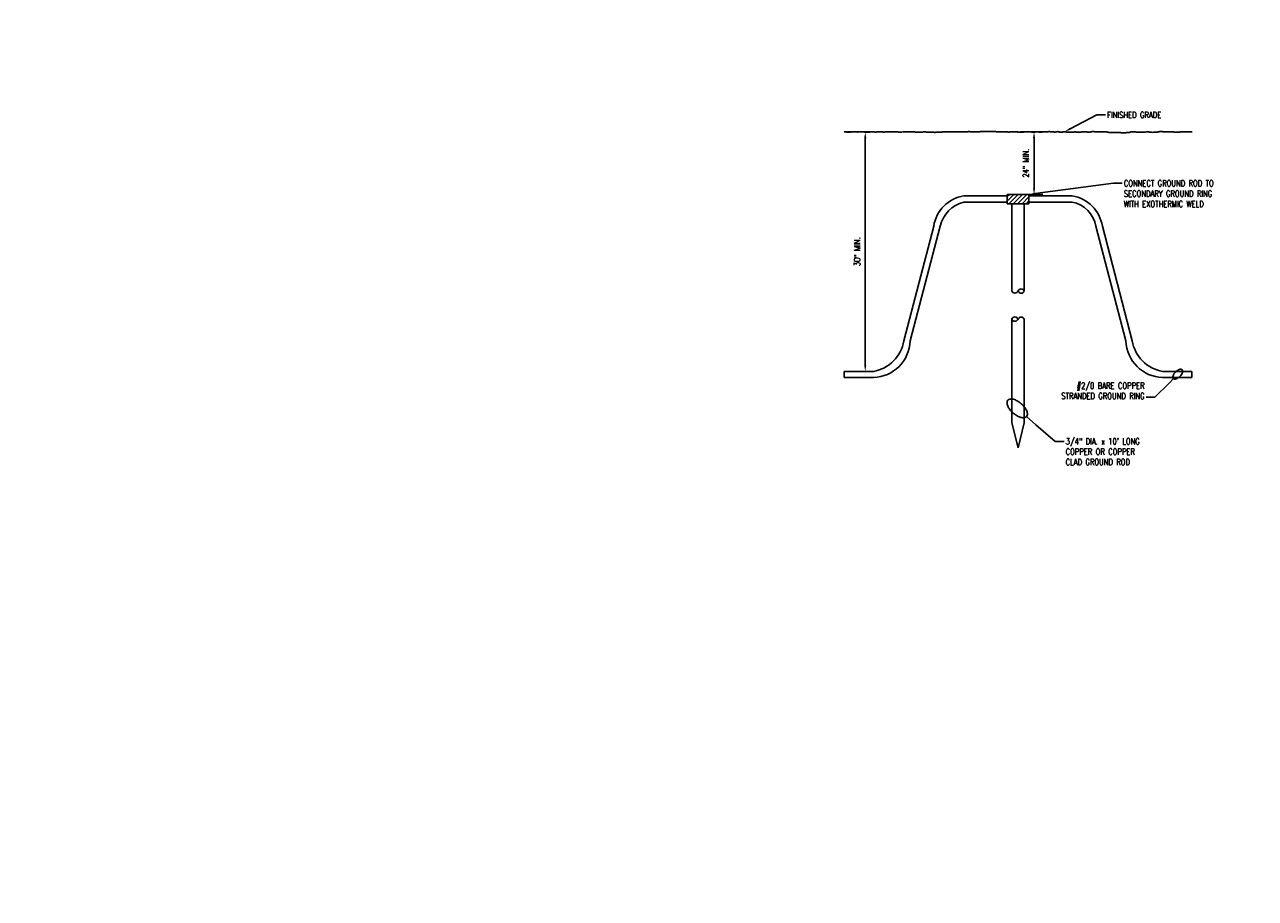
# Model space of a CAD drawing. Header units: inches. Extents: x 0 to 90.7, y 0 to 44.5.
# Tile 1 of 7: x 45.3 to 70.1, y 17.6 to 35.2. Entities that reach past the tile are written whole.
import ezdxf
from ezdxf import colors
from ezdxf.entities.mleader import LeaderData, LeaderLine
from ezdxf.math import Vec2, Vec3

# ---------------------------------------------------------------- set-up
doc = ezdxf.new("R2010")
doc.units = ezdxf.units.IN
doc.header["$MEASUREMENT"] = 0
doc.layers.get('Defpoints').update_dxf_attribs({"color": 6})
for name, color, linetype in [('E-ANNO-DIMS', 1, 'Continuous'), ('E-ANNO-TEXT', 2, 'Continuous'), ('E-DETL-GRPH', 3, 'Continuous'), ('E-DETL-PATT', 1, 'Continuous')]:
    doc.layers.add(name, color=color, linetype=linetype)
doc.styles.add('Annotative', font='romans.shx', dxfattribs={"width": 0.8, "height": 0.125})
doc.dimstyles.new('Annotative', dxfattribs={"dimscale": 0, "dimtxt": 0.125, "dimasz": 0.125, "dimexe": 0.18, "dimexo": 0.0625, "dimgap": 0.09, "dimtad": 1, "dimdec": 3, "dimzin": 3, "dimdsep": 46, "dimlunit": 4, "dimtxsty": 'Annotative', "dimcen": 0.09, "dimclrt": 2, "dimazin": 2, "dimtfac": 1, "dimtdec": 3, "dimtmove": 0, "dimatfit": 0, "dimfxl": 1, "dimtfill": 1, "dimfrac": 2, "dimtolj": 1, "dimtzin": 0, "dimarcsym": 0})

# ---------------------------------------------------------------- blocks, each defined once
blk = doc.blocks.new('Loop_2')
at = {"color": 1}
blk.add_line((-0.5, 0), (-1, 0), dxfattribs=at)
blk.add_lwpolyline([(0, 0.249, 0.050817), (-0.202, 0.228, 0.064661), (-0.354, 0.176, 0.10407), (-0.47, 0.084, 0.175425), (-0.5, 0, 0.175425), (-0.47, -0.084, 0.10407), (-0.354, -0.176, 0.064661), (-0.202, -0.228, 0.050817), (0, -0.249, 0.050817), (0.202, -0.228, 0.064661), (0.354, -0.176, 0.10407), (0.47, -0.084, 0.175425), (0.5, 0, 0.175425), (0.47, 0.084, 0.10407), (0.354, 0.176, 0.064661), (0.202, 0.228, 0.050817)], format="xyb", close=True, dxfattribs=at)
blk = doc.blocks.new('*D9')
at = {"layer": 'Defpoints', "color": 0, "lineweight": -3, "transparency": 16777216}
for p in [(65.332, 33.016), (65.332, 31.757), (65.664, 31.757)]:
    blk.add_point(p, dxfattribs=at)
at = {"layer": 'E-ANNO-DIMS', "color": 0, "lineweight": -2, "transparency": 16777216}
for p, q in [((65.394, 33.016), (65.844, 33.016)), ((65.664, 32.891), (65.664, 31.882)), ((65.394, 31.757), (65.844, 31.757))]:
    blk.add_line(p, q, dxfattribs=at)
at = {"layer": 'E-ANNO-DIMS', "color": 0, "lineweight": -3, "transparency": 16777216}
for points in [[(65.643, 32.891), (65.685, 32.891), (65.664, 33.016)], [(65.643, 31.882), (65.685, 31.882), (65.664, 31.757)]]:
    blk.add_solid(points, dxfattribs=at)
at = {"layer": 'E-ANNO-DIMS', "color": 2, "lineweight": -3, "transparency": 16777216, "insert": (65.5, 32.387), "char_height": 0.125, "width": 0.6546, "attachment_point": 5, "rotation": 90, "style": 'Annotative', "bg_fill": 3, "box_fill_scale": 1.25, "bg_fill_color": 256, "bg_fill_true_color": 13158600, "bg_fill_transparency": 0}
blk.add_mtext('\\A1;24" MIN.', dxfattribs=at)
blk = doc.blocks.new('*D10')
at = {"layer": 'Defpoints', "color": 0, "lineweight": -3, "transparency": 16777216}
for p in [(61.935, 33.014), (61.935, 28.194), (62.267, 28.194)]:
    blk.add_point(p, dxfattribs=at)
at = {"layer": 'E-ANNO-DIMS', "color": 0, "lineweight": -2, "transparency": 16777216}
for p, q in [((61.998, 33.014), (62.447, 33.014)), ((62.267, 32.889), (62.267, 28.319)), ((61.998, 28.194), (62.447, 28.194))]:
    blk.add_line(p, q, dxfattribs=at)
at = {"layer": 'E-ANNO-DIMS', "color": 0, "lineweight": -3, "transparency": 16777216}
for points in [[(62.246, 32.889), (62.288, 32.889), (62.267, 33.014)], [(62.246, 28.319), (62.288, 28.319), (62.267, 28.194)]]:
    blk.add_solid(points, dxfattribs=at)
at = {"layer": 'E-ANNO-DIMS', "color": 2, "lineweight": -3, "transparency": 16777216, "insert": (62.103, 30.604), "char_height": 0.125, "width": 0.6546, "attachment_point": 5, "rotation": 90, "style": 'Annotative', "bg_fill": 3, "box_fill_scale": 1.25, "bg_fill_color": 256, "bg_fill_true_color": 13158600, "bg_fill_transparency": 0}
blk.add_mtext('\\A1;30" MIN.', dxfattribs=at)

msp = doc.modelspace()

# ---------------------------------------------------------------- hatches: boundary and pattern name
at = {"layer": 'E-DETL-PATT', "lineweight": -3}
h = msp.add_hatch(dxfattribs=at)
h.set_pattern_fill('ANSI31', color=8, scale=0.5)
h.paths.add_polyline_path([(65.3424, 31.757), (65.1236, 31.757), (65.1236, 31.5695), (65.5611, 31.5695), (65.5611, 31.757)])

# ---------------------------------------------------------------- linework, layer by layer
at = {"layer": 'E-DETL-GRPH', "lineweight": -3}
for p, q in [((61.8418, 33.0159), (61.8526, 33.0159)), ((61.8418, 33.0137), (61.8418, 33.0159)), ((61.8526, 33.0159), (61.8548, 33.0137)), ((61.8548, 33.0137), (61.8634, 33.0137)), ((61.8634, 33.0137), (61.8656, 33.0159)), ((61.8656, 33.0159), (61.8743, 33.0159)), ((61.8743, 33.0159), (61.8743, 33.0137)), ((61.8743, 33.0137), (61.898, 33.0137)), ((61.898, 33.0137), (61.898, 33.0116)), ((61.898, 33.0116), (61.9088, 33.0116)), ((61.9088, 33.0137), (61.9519, 33.0137)), ((61.9088, 33.0116), (61.9088, 33.0137)), ((61.9218, 33.0137), (61.924, 33.0116)), ((61.924, 33.0116), (61.9564, 33.0116)), ((61.9564, 33.0137), (61.9585, 33.0159)), ((61.9564, 33.0116), (61.9564, 33.0137)), ((61.9585, 33.0159), (61.9715, 33.0159)), ((61.9715, 33.0159), (61.9715, 33.0137)), ((61.9715, 33.0137), (61.978, 33.0137)), ((61.978, 33.0137), (61.978, 33.0116)), ((61.978, 33.0116), (61.9888, 33.0116)), ((61.9888, 33.0116), (61.9909, 33.0137)), ((61.9909, 33.0137), (62.0255, 33.0137)), ((62.0255, 33.0159), (62.0298, 33.0159)), ((62.0255, 33.0137), (62.0255, 33.0159)), ((62.0298, 33.0159), (62.032, 33.0137)), ((62.032, 33.0137), (62.0471, 33.0137)), ((62.0471, 33.0137), (62.0493, 33.0159)), ((62.0493, 33.0159), (62.0579, 33.0159)), ((62.0579, 33.0159), (62.0601, 33.0137)), ((62.0601, 33.0137), (62.0882, 33.0137)), ((62.0882, 33.0159), (62.0947, 33.0159)), ((62.0882, 33.0137), (62.0882, 33.0159)), ((62.0947, 33.0159), (62.0968, 33.0137)), ((62.0968, 33.0137), (62.1033, 33.0137)), ((62.1033, 33.0137), (62.1033, 33.0116)), ((62.1033, 33.0116), (62.1119, 33.0116)), ((62.1119, 33.0137), (62.1163, 33.0137)), ((62.1119, 33.0116), (62.1119, 33.0137)), ((62.1163, 33.0159), (62.1184, 33.0159)), ((62.1163, 33.0137), (62.1163, 33.0159)), ((62.1184, 33.0181), (62.1249, 33.0181)), ((62.1184, 33.0159), (62.1184, 33.0181)), ((62.1249, 33.0181), (62.1271, 33.0159)), ((62.1271, 33.0159), (62.1573, 33.0159)), ((62.1573, 33.0159), (62.1595, 33.0137)), ((62.1595, 33.0137), (62.1768, 33.0137)), ((62.1768, 33.0159), (62.2351, 33.0159)), ((62.1768, 33.0137), (62.1768, 33.0159)), ((62.2351, 33.0159), (62.2373, 33.0137)), ((62.2373, 33.0137), (62.2524, 33.0137)), ((62.2524, 33.0137), (62.2546, 33.0116)), ((62.2546, 33.0116), (62.2567, 33.0116)), ((62.2567, 33.0116), (62.2632, 33.0094)), ((62.2632, 33.0094), (62.2762, 33.0094)), ((62.2762, 33.0094), (62.2762, 33.0073)), ((62.2762, 33.0073), (62.2827, 33.0073)), ((62.2827, 33.0073), (62.2913, 33.0094)), ((62.2913, 33.0094), (62.3237, 33.0094)), ((62.3237, 33.0094), (62.3259, 33.0116)), ((62.3259, 33.0116), (62.3583, 33.0116)), ((62.3583, 33.0116), (62.3605, 33.0137)), ((62.3605, 33.0137), (62.3669, 33.0137)), ((62.3669, 33.0159), (62.3821, 33.0159)), ((62.3669, 33.0137), (62.3669, 33.0159)), ((62.3821, 33.0159), (62.3842, 33.0137)), ((62.3842, 33.0137), (62.4534, 33.0137)), ((62.4534, 33.0137), (62.4555, 33.0116)), ((62.4555, 33.0116), (62.4707, 33.0116)), ((62.4707, 33.0116), (62.4793, 33.0094)), ((62.4793, 33.0094), (62.4879, 33.0094)), ((62.4879, 33.0094), (62.4901, 33.0116)), ((62.4901, 33.0116), (62.4944, 33.0116)), ((62.4944, 33.0116), (62.4966, 33.0137)), ((62.4966, 33.0137), (62.5009, 33.0137)), ((62.5009, 33.0137), (62.5031, 33.0159)), ((62.5031, 33.0159), (62.542, 33.0159)), ((62.542, 33.0159), (62.5506, 33.0181)), ((62.5506, 33.0181), (62.5593, 33.0181)), ((62.5593, 33.0181), (62.5614, 33.0159)), ((62.5614, 33.0159), (62.5722, 33.0159)), ((62.5722, 33.0159), (62.5787, 33.0137)), ((62.5787, 33.0137), (62.6219, 33.0137)), ((62.6219, 33.0137), (62.6241, 33.0116)), ((62.6241, 33.0116), (62.6565, 33.0116)), ((62.6587, 33.0035), (62.6552, 33.007)), ((62.6565, 33.0116), (62.6587, 33.0137)), ((62.6587, 33.0137), (62.6716, 33.0137)), ((62.6716, 33.0159), (62.6867, 33.0159)), ((62.6716, 33.0137), (62.6716, 33.0159)), ((62.6867, 33.0159), (62.6889, 33.0137)), ((62.6889, 33.0137), (62.8078, 33.0137)), ((62.8078, 33.0159), (62.8164, 33.0159)), ((62.8078, 33.0137), (62.8078, 33.0159)), ((62.8164, 33.0159), (62.8186, 33.0181)), ((62.8186, 33.0181), (62.8661, 33.0181)), ((62.8661, 33.0181), (62.8747, 33.0202)), ((62.8747, 33.0202), (62.9028, 33.0202)), ((62.9028, 33.0202), (62.9028, 33.0181)), ((62.9028, 33.0181), (62.905, 33.0181)), ((62.905, 33.0181), (62.9136, 33.0159)), ((62.9136, 33.0159), (62.918, 33.0159)), ((62.918, 33.0159), (62.918, 33.0137)), ((62.918, 33.0137), (62.9288, 33.0137)), ((62.9288, 33.0137), (62.9309, 33.0116)), ((62.9309, 33.0116), (63.0066, 33.0116)), ((63.0158, 33.0109), (63.0194, 33.0109)), ((63.0194, 33.0145), (63.0517, 33.0145)), ((63.0194, 33.0109), (63.0194, 33.0145)), ((63.0517, 33.0145), (63.0517, 33.0181)), ((63.0517, 33.0181), (63.1882, 33.0181)), ((63.1882, 33.0181), (63.1882, 33.0145)), ((63.1882, 33.0145), (63.2673, 33.0145)), ((63.2673, 33.0145), (63.2709, 33.0109)), ((63.2709, 33.0109), (63.296, 33.0109)), ((63.296, 33.0109), (63.296, 33.0073)), ((63.296, 33.0073), (63.3679, 33.0073)), ((63.3202, 33.0035), (63.3236, 33.007)), ((63.3679, 33.0109), (63.429, 33.0109)), ((63.3679, 33.0073), (63.3679, 33.0109)), ((63.429, 33.0109), (63.4326, 33.0145)), ((63.4326, 33.0145), (63.4865, 33.0145)), ((63.4865, 33.0145), (63.4901, 33.0109)), ((63.4901, 33.0109), (63.4973, 33.0109)), ((63.4973, 33.0109), (63.5008, 33.0073)), ((63.5008, 33.0073), (63.5727, 33.0073)), ((63.5727, 33.0073), (63.5763, 33.0109)), ((63.5763, 33.0109), (63.623, 33.0109)), ((63.623, 33.0109), (63.6266, 33.0073)), ((63.6266, 33.0073), (63.6482, 33.0073)), ((63.6415, 33.0035), (63.6381, 33.007)), ((63.6482, 33.0073), (63.6589, 33.0037)), ((63.6589, 33.0037), (63.6805, 33.0037)), ((63.6805, 33.0037), (63.6841, 33.0073)), ((63.6841, 33.0073), (63.6985, 33.0073)), ((63.6985, 33.0073), (63.7093, 33.0109)), ((63.7093, 33.0109), (63.8099, 33.0109)), ((63.8099, 33.0109), (63.8242, 33.0145)), ((63.8242, 33.0145), (63.9572, 33.0145)), ((63.9572, 33.0145), (63.9608, 33.0181)), ((63.9608, 33.0181), (64.0147, 33.0181)), ((64.0147, 33.0181), (64.0183, 33.0145)), ((64.0183, 33.0145), (64.2051, 33.0145)), ((64.2051, 33.0145), (64.2051, 33.0181)), ((64.2051, 33.0181), (64.3381, 33.0181)), ((64.3381, 33.0181), (64.3417, 33.0217)), ((64.3417, 33.0217), (64.3704, 33.0217)), ((64.3704, 33.0217), (64.374, 33.0181)), ((64.374, 33.0181), (64.5788, 33.0181)), ((64.5788, 33.0181), (64.5824, 33.0217)), ((64.5824, 33.0217), (64.8124, 33.0217)), ((64.8124, 33.0217), (64.816, 33.0253)), ((64.816, 33.0253), (64.8699, 33.0253)), ((64.8699, 33.0253), (64.8806, 33.0217)), ((64.8806, 33.0217), (64.8986, 33.0217)), ((64.8986, 33.0217), (64.9022, 33.0181)), ((64.9022, 33.0181), (64.9345, 33.0181)), ((64.9348, 33.0198), (64.9529, 33.0198)), ((64.9529, 33.0198), (64.9529, 33.0162)), ((64.9529, 33.0162), (64.9928, 33.0162)), ((64.9928, 33.0162), (64.9964, 33.0198)), ((64.9964, 33.0198), (65.0473, 33.0198)), ((65.0473, 33.0198), (65.0509, 33.0162)), ((65.0509, 33.0162), (65.1344, 33.0162)), ((65.1344, 33.0162), (65.138, 33.0126)), ((65.138, 33.0126), (65.1706, 33.0126)), ((65.1706, 33.0126), (65.1706, 33.0162)), ((65.1706, 33.0162), (65.3448, 33.0162)), ((65.3448, 33.0162), (65.3485, 33.0126)), ((65.3485, 33.0126), (65.3666, 33.0126)), ((65.3666, 33.0126), (65.3702, 33.009)), ((65.3702, 33.009), (65.4392, 33.009)), ((65.4392, 33.0126), (65.4501, 33.0126)), ((65.4392, 33.009), (65.4392, 33.0126)), ((65.4501, 33.0162), (65.6098, 33.0162)), ((65.4501, 33.0126), (65.4501, 33.0162)), ((65.6098, 33.0162), (65.6134, 33.0126)), ((65.6134, 33.0126), (65.6896, 33.0126)), ((65.6896, 33.0126), (65.6932, 33.0162)), ((65.6932, 33.0162), (65.7622, 33.0162)), ((65.7622, 33.0162), (65.7658, 33.0126)), ((65.7658, 33.0126), (65.8311, 33.0126)), ((65.8311, 33.0162), (65.9219, 33.0162)), ((65.8311, 33.0126), (65.8311, 33.0162)), ((65.9219, 33.0162), (65.9364, 33.0198)), ((65.9364, 33.0198), (65.9509, 33.0198)), ((65.9509, 33.0198), (65.9545, 33.0235)), ((65.9545, 33.0235), (65.9836, 33.0235)), ((65.9836, 33.0235), (65.9836, 33.0198)), ((65.9836, 33.0198), (65.9981, 33.0198)), ((65.9981, 33.0198), (65.9981, 33.0162)), ((65.9981, 33.0162), (66.067, 33.0162)), ((66.067, 33.0162), (66.0707, 33.0126)), ((66.0707, 33.0126), (66.0888, 33.0126)), ((66.0888, 33.0126), (66.1106, 33.0162)), ((66.1106, 33.0162), (66.1251, 33.0198)), ((66.1251, 33.0198), (66.1324, 33.0198)), ((66.1324, 33.0198), (66.136, 33.0235)), ((66.136, 33.0235), (66.1469, 33.0235)), ((66.1469, 33.0235), (66.1469, 33.0198)), ((66.1469, 33.0198), (66.1614, 33.0198)), ((66.1614, 33.0198), (66.1614, 33.0162)), ((66.1614, 33.0162), (66.1759, 33.0162)), ((66.1759, 33.0162), (66.1759, 33.0126)), ((66.1759, 33.0126), (66.2376, 33.0126)), ((66.2376, 33.0126), (66.2521, 33.0162)), ((66.2521, 33.0162), (66.2666, 33.0162)), ((66.2666, 33.0162), (66.2812, 33.0198)), ((66.2812, 33.0198), (66.3029, 33.0198)), ((66.3029, 33.0198), (66.3066, 33.0162)), ((66.3066, 33.0162), (66.3174, 33.0162)), ((66.3174, 33.0162), (66.3174, 33.0126)), ((66.3174, 33.0126), (66.3283, 33.0126)), ((66.3283, 33.0126), (66.3283, 33.009)), ((66.3283, 33.009), (66.3646, 33.009)), ((66.3646, 33.0126), (66.4154, 33.0126)), ((66.3646, 33.009), (66.3646, 33.0126)), ((66.4154, 33.0126), (66.4191, 33.009)), ((66.4191, 33.009), (66.459, 33.009)), ((66.459, 33.009), (66.4626, 33.0126)), ((66.4626, 33.0126), (66.4699, 33.0126)), ((66.4699, 33.0126), (66.4735, 33.0162)), ((66.4735, 33.0162), (66.4989, 33.0162)), ((66.4989, 33.0162), (66.5098, 33.0126)), ((66.5098, 33.0126), (66.615, 33.0126)), ((66.615, 33.0126), (66.6295, 33.0162)), ((66.6295, 33.0162), (66.7312, 33.0162)), ((66.7312, 33.0162), (66.7348, 33.0126)), ((66.7348, 33.0126), (66.7965, 33.0126)), ((66.7958, 33.0138), (66.8072, 33.0138)), ((66.8072, 33.0138), (66.8111, 33.0176)), ((66.8111, 33.0176), (66.8263, 33.0176)), ((66.8263, 33.0176), (66.8302, 33.0214)), ((66.8302, 33.0214), (66.876, 33.0214)), ((66.876, 33.0214), (66.876, 33.0176)), ((66.876, 33.0176), (66.9448, 33.0176)), ((66.9448, 33.0176), (66.9487, 33.0138)), ((66.9487, 33.0138), (66.9831, 33.0138)), ((66.9831, 33.0176), (67.0251, 33.0176)), ((66.9831, 33.0138), (66.9831, 33.0176)), ((67.0251, 33.0176), (67.0251, 33.0138)), ((67.0251, 33.0138), (67.136, 33.0138)), ((67.136, 33.0138), (67.1398, 33.01)), ((67.1398, 33.01), (67.1627, 33.01)), ((67.1627, 33.01), (67.1666, 33.0062)), ((67.1666, 33.0062), (67.1895, 33.0062)), ((67.1895, 33.0062), (67.1895, 33.0023)), ((67.1895, 33.0023), (67.2201, 33.0023)), ((67.2201, 33.0062), (67.2774, 33.0062)), ((67.2201, 33.0023), (67.2201, 33.0062)), ((67.2774, 33.0062), (67.2889, 33.0023)), ((67.2889, 33.0023), (67.3462, 33.0023)), ((67.3462, 33.0023), (67.35, 33.0062)), ((67.35, 33.0062), (67.3921, 33.0062)), ((67.3921, 33.0062), (67.3921, 33.0023)), ((67.3921, 33.0023), (67.4112, 33.0023)), ((67.4112, 33.0023), (67.415, 32.9985)), ((67.415, 32.9985), (67.5182, 32.9985)), ((67.5182, 32.9985), (67.5221, 33.0023)), ((67.5221, 33.0023), (67.5871, 33.0023)), ((67.5871, 33.0023), (67.5985, 33.01)), ((67.5985, 33.01), (67.6138, 33.0138)), ((67.6138, 33.0138), (67.7094, 33.0138)), ((67.7094, 33.0138), (67.7132, 33.01)), ((67.7132, 33.01), (67.9043, 33.01)), ((67.9043, 33.01), (67.9273, 33.0138)), ((67.9273, 33.0138), (67.9387, 33.0138)), ((67.9387, 33.0176), (67.9655, 33.0176)), ((67.9387, 33.0138), (67.9387, 33.0176)), ((67.9655, 33.0176), (67.9655, 33.0138)), ((67.9655, 33.0138), (67.9846, 33.0138)), ((67.9846, 33.0138), (67.9846, 33.01)), ((67.9846, 33.01), (68.0305, 33.01)), ((68.0305, 33.01), (68.0458, 33.0062)), ((68.0458, 33.0062), (68.0687, 33.01)), ((68.0687, 33.01), (68.149, 33.01)), ((68.149, 33.01), (68.1528, 33.0138)), ((68.1528, 33.0138), (68.1643, 33.0138)), ((68.1643, 33.0138), (68.1834, 33.0176)), ((68.1834, 33.0176), (68.1949, 33.0214)), ((68.1949, 33.0214), (68.2407, 33.0214)), ((68.2407, 33.0214), (68.256, 33.0176)), ((68.256, 33.0176), (68.2828, 33.0176)), ((68.2828, 33.0176), (68.2942, 33.0138)), ((68.2942, 33.0138), (68.4701, 33.0138)), ((68.4701, 33.0138), (68.4854, 33.01)), ((68.4854, 33.01), (68.5924, 33.01)), ((68.5924, 33.01), (68.6077, 33.0138)), ((68.6077, 33.0138), (68.7033, 33.0138)), ((68.7033, 33.0138), (68.7186, 33.0176)), ((68.7186, 33.0176), (68.8485, 33.0176)), ((65.1236, 31.7257), (64.2521, 31.7257)), ((65.1236, 31.757), (65.3424, 31.757)), ((65.1236, 31.5695), (65.1236, 31.757)), ((65.3424, 31.757), (65.5611, 31.757)), ((65.5611, 31.757), (65.5611, 31.5695)), ((65.5611, 31.7257), (66.4327, 31.7257)), ((65.1236, 31.6036), (64.2521, 31.6036)), ((65.5611, 31.5695), (65.1236, 31.5695)), ((65.2174, 31.5695), (65.2174, 29.8195)), ((65.4674, 31.5695), (65.4674, 29.8195)), ((65.5611, 31.6036), (66.4327, 31.6036)), ((63.0432, 28.8103), (63.6454, 31.1191)), ((63.1723, 28.8103), (63.7746, 31.1191)), ((67.5124, 28.8103), (66.9102, 31.1191)), ((67.6416, 28.8103), (67.0394, 31.1191)), ((65.2174, 29.2478), (65.2174, 27.1565)), ((65.4674, 29.2478), (65.4674, 27.1565)), ((61.8424, 28.1945), (62.4315, 28.1945)), ((61.8424, 28.0695), (61.8424, 28.1945)), ((61.8424, 28.0695), (62.4315, 28.0695)), ((68.8424, 28.1945), (68.2532, 28.1945)), ((68.8424, 28.0695), (68.2532, 28.0695)), ((68.8424, 28.0695), (68.8424, 28.1945)), ((65.2174, 27.1565), (65.3424, 26.6565)), ((65.3424, 26.6565), (65.4674, 27.1565))]:
    msp.add_line(p, q, dxfattribs=at)
for centre, radius, start, end in [((64.3621, 31.009), 0.7251, 98.73035, 171.26965), ((66.3226, 31.009), 0.7251, 8.73035, 81.26965), ((64.4045, 30.9759), 0.6459, 103.64629, 167.19569), ((66.3147, 31.0098), 0.6054, 10.39715, 78.76088), ((65.2805, 29.8382), 0.0658, 196.56588, 340.18362), ((65.4055, 29.7901), 0.0658, 19.81638, 163.43412), ((65.4055, 29.8347), 0.0658, 196.56588, 340.18362), ((65.2793, 29.2255), 0.0658, 16.56588, 160.18362), ((65.2793, 29.2701), 0.0658, 199.81638, 343.43412), ((65.4043, 29.222), 0.0658, 16.56588, 160.18362), ((62.4015, 28.8403), 0.7714, 272.23016, 357.76984), ((62.3034, 28.9334), 0.75, 279.83865, 350.55184), ((68.2833, 28.8403), 0.7714, 182.23016, 267.76984), ((68.3814, 28.9334), 0.75, 189.44816, 260.16135)]:
    msp.add_arc(centre, radius, start, end, dxfattribs=at)
for p in [(61.9139, 33.0137), (65.3326, 33.0162)]:
    msp.add_point(p, dxfattribs=at)

# ---------------------------------------------------------------- leaders
at = {"layer": 'E-ANNO-TEXT', "lineweight": -3}
ml = msp.add_multileader_mtext('Standard', dxfattribs=at)
ml.set_content('FINISHED GRADE', color=256, style='Annotative')
ml.set_leader_properties(color=1, linetype='ByLayer', lineweight=-1)
ml.build(insert=Vec2(0, 0))
ml.multileader.update_dxf_attribs({"text_right_attachment_type": 3, "dogleg_length": 0.1786, "arrow_head_size": 0.125})
ctx = ml.context
ctx.base_point, ctx.char_height, ctx.arrow_head_size, ctx.landing_gap_size, ctx.plane_origin = Vec3(67.105, 33.358), 0.125, 0.125, 0.0312, Vec3(66.9264, 33.358)
ctx.right_attachment = 3
notes = []
notes.append((ctx, [(0, (1, 1, 0), (66.9264, 33.358), (1, 0), 0.1786, [(0, [(66.2812, 33.0198)], 0, [])])]))
ctx.mtext.insert, ctx.mtext.width, ctx.mtext.flow_direction = Vec3(67.1362, 33.4205), 1.245337, 5
ml = msp.add_multileader_mtext('Standard', dxfattribs=at)
ml.set_content('CONNECT GROUND ROD TO\\PSECONDARY GROUND RING\\PWITH EXOTHERMIC WELD', color=256, style='Annotative')
ml.set_leader_properties(color=1, linetype='ByLayer', lineweight=-1)
ml.build(insert=Vec2(0, 0))
ml.multileader.update_dxf_attribs({"text_right_attachment_type": 3, "dogleg_length": 0.1786, "arrow_head_size": 0.125})
ctx = ml.context
ctx.base_point, ctx.char_height, ctx.arrow_head_size, ctx.landing_gap_size, ctx.plane_origin = Vec3(67.4407, 31.9817), 0.125, 0.125, 0.0312, Vec3(67.3264, 31.9174)
ctx.right_attachment = 3
notes.append((ctx, [(0, (1, 1, 0), (67.2621, 31.9817), (1, 0), 0.1786, [(0, [(65.5611, 31.757)], 0, [])])]))
ctx.mtext.insert, ctx.mtext.flow_direction = Vec3(67.472, 32.0442), 5
ml = msp.add_multileader_mtext('Standard', dxfattribs=at)
ml.set_content('#2/0 BARE COPPER STRANDED GROUND RING', color=256, style='Annotative')
ml.set_leader_properties(color=1, linetype='ByLayer', lineweight=-1)
ml.set_arrow_properties(name='Loop_2')
ml.build(insert=Vec2(0, 0))
ml.multileader.update_dxf_attribs({"text_right_attachment_type": 3, "dogleg_length": 0.1786, "arrow_head_size": 0.25})
ctx = ml.context
ctx.base_point, ctx.char_height, ctx.arrow_head_size, ctx.landing_gap_size, ctx.plane_origin = Vec3(65.9767, 27.9068), 0.125, 0.25, 0.0312, Vec3(66.1878, 27.7129)
ctx.right_attachment, ctx.text_align_type = 3, 2
notes.append((ctx, [(1, (1, 1, 0), (68.0988, 27.6747), (-1, 0), 0.1786, [(0, [(68.5572, 28.139)], 0, [])])]))
ctx.mtext.insert, ctx.mtext.width, ctx.mtext.alignment, ctx.mtext.flow_direction = Vec3(67.8889, 27.9693), 1.918793, 3, 5
ml = msp.add_multileader_mtext('Standard', dxfattribs=at)
ml.set_content('3/4" DIA. x 10\' LONG COPPER OR COPPER CLAD GROUND ROD', color=256, style='Annotative')
ml.set_leader_properties(color=1, linetype='ByLayer', lineweight=-1)
ml.set_arrow_properties(name='Loop_2')
ml.build(insert=Vec2(0, 0))
ml.multileader.update_dxf_attribs({"text_right_attachment_type": 3, "dogleg_length": 0.1786, "arrow_head_size": 0.5})
ctx = ml.context
ctx.base_point, ctx.char_height, ctx.arrow_head_size, ctx.landing_gap_size, ctx.plane_origin = Vec3(66.2698, 26.7863), 0.125, 0.5, 0.0312, Vec3(66.1207, 26.3492)
ctx.right_attachment = 3
notes.append((ctx, [(0, (1, 1, 0), (66.0912, 26.7863), (1, 0), 0.1786, [(0, [(65.3259, 27.4502)], 0, [])])]))
ctx.mtext.insert, ctx.mtext.width, ctx.mtext.flow_direction = Vec3(66.301, 26.8488), 1.749148, 5
for ctx, leaders in notes:
    for number, flags, end, landing, length, lines in leaders:
        leader = LeaderData()
        leader.index, (leader.has_last_leader_line, leader.has_dogleg_vector, leader.attachment_direction) = number, flags
        leader.last_leader_point, leader.dogleg_vector, leader.dogleg_length = Vec3(end), Vec3(landing), length
        for number, points, colour, breaks in lines:
            line = LeaderLine()
            line.index, line.vertices, line.color, line.breaks = number, Vec3.list(points), colors.encode_raw_color(colour), breaks
            leader.lines.append(line)
        ctx.leaders.append(leader)

# ---------------------------------------------------------------- next in the draw order: dimensions: what is measured, and where the dimension line sits
at = {"layer": 'E-ANNO-DIMS', "lineweight": -3}
for base, p1, p2, text, picture, middle in [((62.2671, 28.1945), (61.9355, 33.0137), (61.9355, 28.1945), '30" MIN.', '*D10', (62.2671, 30.6041)), ((65.6641, 31.757), (65.3319, 33.0162), (65.3319, 31.757), '24" MIN.', '*D9', (65.6641, 32.3866))]:
    dim = msp.add_linear_dim(base=base, p1=p1, p2=p2, angle=90, text=text, dimstyle='Annotative', override={"dimpost": '\\X'}, dxfattribs=at)
    dim.commit()
    dim.dimension.update_dxf_attribs({"geometry": picture, "text_midpoint": middle, "dimtype": 160})

# ---------------------------------------------------------------- next in the draw order: leaders
at = {"layer": 'E-ANNO-TEXT', "lineweight": -3}
ml = msp.add_multileader_mtext('Standard', dxfattribs=at)
ml.set_content('{\\LKEYED CONSTRUCTION JOINT (KCJ)}', color=256, style='Annotative')
ml.set_leader_properties(color=1, linetype='ByLayer', lineweight=-1)
ml.build(insert=Vec2(0, 0))
ml.multileader.update_dxf_attribs({"text_right_attachment_type": 3, "dogleg_length": 0.1782, "arrow_head_size": 0.125})
ctx = ml.context
ctx.base_point, ctx.char_height, ctx.arrow_head_size, ctx.landing_gap_size, ctx.plane_origin = Vec3(84.5489, 35.0895), 0.125, 0.125, 0.0312, Vec3(84.3707, 35.0895)
ctx.right_attachment, ctx.text_align_type = 3, 1
notes = []
notes.append((ctx, [(0, (0, 0, 0), (0, 0), (1, 0), 1, [])]))
ctx.mtext.insert, ctx.mtext.alignment, ctx.mtext.flow_direction = Vec3(85.904, 35.1729), 2, 5
ml = msp.add_multileader_mtext('Standard', dxfattribs=at)
ml.set_content('{\\LROUGHENED CONSTRUCTION JOIN (CJ)}', color=256, style='Annotative')
ml.set_leader_properties(color=1, linetype='ByLayer', lineweight=-1)
ml.build(insert=Vec2(0, 0))
ml.multileader.update_dxf_attribs({"text_right_attachment_type": 3, "dogleg_length": 0.1782, "arrow_head_size": 0.125})
ctx = ml.context
ctx.base_point, ctx.char_height, ctx.arrow_head_size, ctx.landing_gap_size, ctx.plane_origin = Vec3(84.4204, 32.5259), 0.125, 0.125, 0.0312, Vec3(84.3707, 32.5259)
ctx.right_attachment, ctx.text_align_type = 3, 1
notes.append((ctx, [(0, (0, 0, 0), (0, 0), (1, 0), 1, [])]))
ctx.mtext.insert, ctx.mtext.alignment, ctx.mtext.flow_direction = Vec3(85.904, 32.6092), 2, 5
for ctx, leaders in notes:
    for number, flags, end, landing, length, lines in leaders:
        leader = LeaderData()
        leader.index, (leader.has_last_leader_line, leader.has_dogleg_vector, leader.attachment_direction) = number, flags
        leader.last_leader_point, leader.dogleg_vector, leader.dogleg_length = Vec3(end), Vec3(landing), length
        for number, points, colour, breaks in lines:
            line = LeaderLine()
            line.index, line.vertices, line.color, line.breaks = number, Vec3.list(points), colors.encode_raw_color(colour), breaks
            leader.lines.append(line)
        ctx.leaders.append(leader)

doc.saveas('drawing.dxf')
